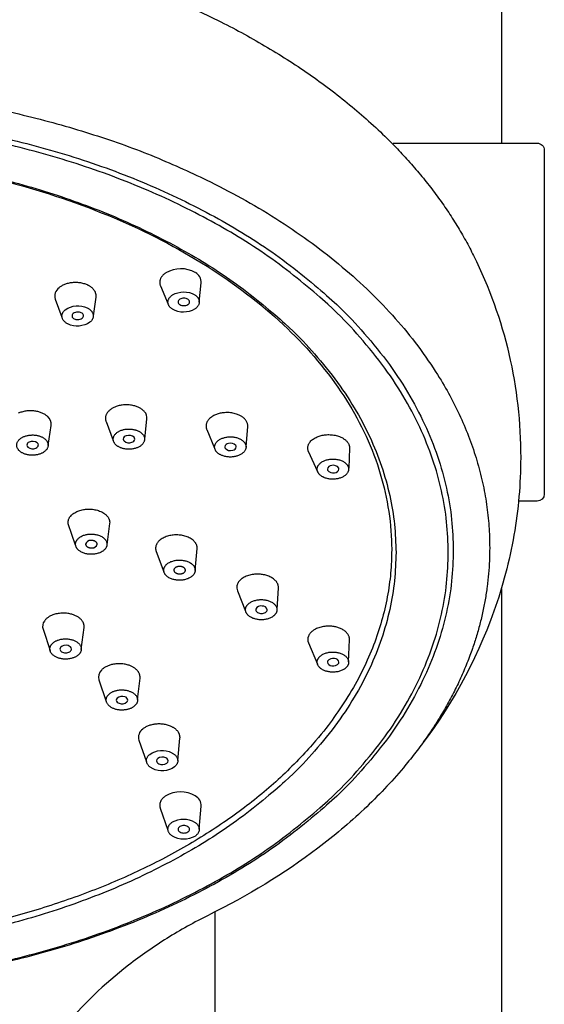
# Model space of a CAD drawing. Header units: millimetres. Extents: x -136 to 138, y -20 to 1247.
# Tile 7 of 8: x -24 to 13, y 918 to 986. Entities that reach past the tile are written whole.
import ezdxf

# ---------------------------------------------------------------- set-up
doc = ezdxf.new("R2010")
doc.units = ezdxf.units.MM
doc.header["$MEASUREMENT"] = 0
doc.layers.add('DETAIL', color=7, linetype='Continuous', true_color=0x000000)

# ---------------------------------------------------------------- blocks, each defined once
blk = doc.blocks.new('241500_f')
at = {"layer": 'DETAIL'}
for p, q in [((10, 1127.862), (10, 977.845)), ((2.453, 977.845), (12.498, 977.845)), ((13, 977.345), (13, 953.345)), ((-11.086, 966.753), (-10.947, 968.084)), ((-13.797, 967.88), (-13.255, 966.6)), ((-21.148, 966.943), (-20.674, 965.687)), ((-18.483, 965.794), (-18.296, 967.098)), ((-17.597, 958.412), (-17.095, 957.084)), ((-14.9, 957.2), (-14.739, 958.573)), ((-21.642, 956.723), (-21.428, 958.137)), ((-10.564, 957.851), (-10.024, 956.553)), ((-7.821, 956.64), (-7.705, 958.056)), ((-2.822, 954.899), (-3.463, 956.314)), ((-0.594, 956.54), (-0.658, 955.14)), ((-2.145, 955.086), (-2.132, 955.018)), ((-1.338, 955.089), (-1.351, 955.154)), ((12.498, 952.845), (11.201, 952.845)), ((-19.72, 949.769), (-20.238, 951.26)), ((-17.347, 951.284), (-17.535, 949.788)), ((-19.022, 949.844), (-19.02, 949.817)), ((-18.215, 949.844), (-18.217, 949.871)), ((-11.374, 948.017), (-11.23, 949.541)), ((2.343, 949.873), (2.347, 949.453)), ((-14.096, 949.337), (-13.557, 947.912)), ((-12.862, 948.033), (-12.862, 948.029)), ((-12.055, 948.024), (-12.055, 948.029)), ((-5.66, 945.298), (-5.561, 946.77)), ((10, 946.737), (10, 799.49)), ((-8.426, 946.586), (-7.855, 945.169)), ((-7.145, 945.303), (-7.149, 945.267)), ((-19.325, 942.494), (-19.128, 944.016)), ((-21.993, 943.902), (-21.505, 942.413)), ((-3.461, 942.949), (-2.834, 941.462)), ((-0.66, 941.621), (-0.594, 943.157)), ((-2.132, 941.676), (-2.145, 941.608)), ((-1.351, 941.54), (-1.338, 941.605)), ((-15.392, 938.989), (-15.226, 940.496)), ((-18.092, 940.363), (-17.581, 938.866)), ((-15.3, 936.15), (-14.774, 934.643)), ((-12.585, 934.738), (-12.436, 936.295)), ((-11.086, 929.941), (-10.945, 931.546)), ((-13.812, 931.412), (-13.275, 929.873)), ((-10, 924.159), (-10, 799.489)), ((-23.406, 920.948), (-23.384, 920.991))]:
    blk.add_line(p, q, dxfattribs=at)
at = {"layer": 'DETAIL', "extrusion": (0, 0, -1)}
for centre, radius, start, end in [((-12.5, 977.345), 0.5, 89.82387, 180), ((20.203, 955.969), 31.553, 153.6181, 180.16484), ((12.172, 965.908), 1.548, 59.82175, 119.77141), ((19.565, 964.96), 1.528, 55.05302, 115.57452), ((12.19, 967.59), 1.548, 239.82175, 299.77141), ((19.599, 966.598), 1.528, 235.05302, 295.57452), ((1.183, 956.567), 0.59, 156.50855, 182.6313), ((-12.498, 953.346), 0.502, 180.17613, 270), ((17.94, 951.359), 0.598, 170.63963, 187.17144), ((4.133, 949.811), 6.476, 177.36585, 179.44971), ((13.683, 933.954), 1.488, 54.42957, 116.79267), ((13.683, 935.501), 1.488, 234.42957, 296.79267), ((12.19, 929.104), 1.548, 60.22859, 120.17825), ((12.172, 930.786), 1.548, 240.22859, 300.17825)]:
    blk.add_arc(centre, radius, start, end, dxfattribs=at)
at = {"layer": 'DETAIL'}
for centre, radius, start, end in [((-12.384, 967.02), 2.055, 60.22859, 120.17825), ((-11.732, 968.11), 0.786, 358.08025, 61.98251), ((-20.478, 967.167), 0.706, 124.56562, 198.49161), ((-12.368, 966.756), 0.202, 114.21062, 244.82127), ((-12.172, 966.478), 0.54, 88.40782, 121.01489), ((-12.153, 966.493), 0.525, 58.96974, 90.48863), ((-11.968, 966.76), 0.202, 294.21062, 64.82127), ((-19.767, 965.78), 0.206, 125.95385, 254.87096), ((-19.577, 965.518), 0.53, 88.64632, 125.95385), ((-19.562, 965.497), 0.55, 64.27936, 90.19378), ((-19.377, 965.794), 0.206, 305.95385, 74.87096), ((-12.182, 967.028), 0.53, 239.07654, 271.71511), ((-12.162, 967.034), 0.536, 269.62463, 301.11243), ((-19.581, 966.08), 0.554, 244.33414, 271.10034), ((-19.567, 966.056), 0.529, 269.65166, 305.95385), ((-15.412, 958.636), 0.676, 354.66098, 42.70028), ((-22.139, 958.212), 0.716, 353.97011, 51.78658), ((-8.348, 958.099), 0.644, 356.1822, 33.02448), ((-22.732, 956.467), 0.559, 53.7966, 114.63837), ((-16.124, 957.145), 0.271, 102.80201, 171.83356), ((-16.201, 957.186), 0.192, 180.54097, 222.39426), ((-15.987, 957.455), 0.534, 228.20424, 291.00458), ((-15.993, 956.911), 0.534, 48.20424, 111.00458), ((-15.854, 957.219), 0.269, 282.56225, 353.0944), ((-15.779, 957.18), 0.193, 1.91675, 42.30564), ((-22.882, 956.737), 0.252, 109.32602, 173.57878), ((-22.926, 956.771), 0.205, 181.53308, 231.22064), ((-22.725, 957.062), 0.559, 233.7966, 294.63837), ((-22.574, 956.79), 0.249, 289.12385, 354.81105), ((-22.531, 956.757), 0.207, 2.82839, 51.10185), ((-9.021, 956.588), 0.292, 96.77444, 170.03963), ((-9.128, 956.638), 0.18, 179.91484, 212.90642), ((-8.907, 956.873), 0.499, 221.85239, 287.7852), ((-8.903, 956.402), 0.499, 41.85239, 107.7852), ((-8.788, 956.685), 0.29, 276.52781, 351.18952), ((-8.683, 956.637), 0.181, 1.21627, 32.85483), ((-1.839, 955.022), 0.313, 91.16969, 168.23704), ((-1.756, 955.278), 0.457, 214.61027, 284.93475), ((-1.727, 954.894), 0.457, 34.61027, 104.93475), ((-1.643, 955.147), 0.311, 270.95508, 349.14366), ((-18.692, 949.765), 0.339, 84.58937, 166.51952), ((-18.544, 949.922), 0.338, 264.53952, 346.71455), ((-13.503, 949.562), 0.635, 178.88122, 200.73833), ((-7.843, 946.821), 0.629, 168.26154, 201.95987), ((-6.777, 945.123), 0.41, 77.69282, 153.8733), ((-6.665, 945.192), 0.332, 12.83315, 94.12867), ((-21.391, 944.1), 0.634, 143.48239, 198.14759), ((-2.883, 943.193), 0.628, 157.58018, 202.8706), ((-20.638, 942.523), 0.178, 143.60619, 180.43569), ((-20.412, 942.276), 0.511, 71.39154, 136.34349), ((-20.29, 942.479), 0.284, 8.33707, 81.7263), ((-1.756, 941.416), 0.457, 75.06525, 145.38973), ((-1.643, 941.547), 0.311, 10.85634, 89.04492), ((-1.839, 941.672), 0.313, 191.76296, 268.83031), ((-1.727, 941.8), 0.457, 255.06525, 325.38973), ((-17.481, 940.572), 0.647, 132.96983, 198.87201), ((-16.478, 938.679), 0.542, 67.99141, 130.11149), ((-16.34, 938.927), 0.263, 6.36689, 75.63163), ((-16.69, 938.956), 0.195, 135.01234, 179.26063), ((-16.622, 938.995), 0.266, 187.71581, 255.38462), ((-16.485, 939.24), 0.542, 247.99141, 310.11149), ((-16.275, 938.964), 0.196, 315.11717, 357.80338), ((-14.636, 936.363), 0.697, 124.76515, 197.77971), ((-13.669, 934.419), 0.563, 64.15415, 124.62536), ((-13.866, 934.715), 0.207, 126.35758, 178.58832), ((-13.827, 934.748), 0.247, 186.42445, 248.67275), ((-13.672, 935.024), 0.563, 244.15415, 304.62536), ((-13.511, 934.697), 0.244, 4.42595, 68.98853), ((-13.477, 934.729), 0.21, 306.56367, 356.4997), ((-12.408, 930.492), 2.055, 59.82175, 119.77141), ((-11.754, 931.555), 0.809, 359.34454, 61.97821), ((-12.182, 929.666), 0.53, 88.28489, 120.92346), ((-12.162, 929.66), 0.536, 58.88757, 90.37537), ((-12.368, 929.938), 0.202, 115.17873, 245.78938), ((-12.172, 930.216), 0.54, 238.98511, 271.59218), ((-12.153, 930.201), 0.525, 269.51137, 301.03026), ((-11.968, 929.934), 0.202, 295.17873, 65.78938)]:
    blk.add_arc(centre, radius, start, end, dxfattribs=at)
for points, weights in [([(-81.149, 980.224), (-49.955, 1006.639), (-9.579, 986.314)], [1, 0.707106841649, 1]), ([(-9.579, 986.314), (3.143, 979.91), (8.063, 969.989)], [1, 0.931271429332, 0.954150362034]), ([(-80.194, 969.202), (-49.853, 994.759), (-10.312, 975.148)], [1, 0.707107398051, 1]), ([(-40.653, 979.987), (6.647, 979.987), (6.647, 949.415)], [1, 0.707106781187, 1]), ([(6.297, 949.263), (6.297, 979.608), (-40.653, 979.608)], [1, 0.707106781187, 1]), ([(-40.653, 977.249), (2.647, 977.249), (2.647, 949.263)], [1, 0.707106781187, 1]), ([(-10.312, 975.148), (9.191, 965.478), (9.188, 949.591)], [1, 0.896872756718, 1]), ([(-13.417, 968.797), (-14.02, 968.408), (-13.797, 967.88)], [1, 0.805259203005, 0.869479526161]), ([(-18.843, 967.916), (-19.982, 968.491), (-20.879, 967.749)], [1, 0.707106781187, 1]), ([(-18.296, 967.098), (-18.227, 967.605), (-18.843, 967.916)], [0.862706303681, 0.816941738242, 1]), ([(-12.959, 966.247), (-13.728, 966.744), (-12.951, 967.247)], [1, 0.707106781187, 1]), ([(-11.404, 967.252), (-10.635, 966.755), (-11.412, 966.252)], [1, 0.707106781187, 1]), ([(-20.258, 965.219), (-21.117, 965.653), (-20.441, 966.212)], [1, 0.707106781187, 1]), ([(-18.906, 966.338), (-18.047, 965.905), (-18.723, 965.345)], [1, 0.707106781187, 1]), ([(-21.697, 958.775), (-22.547, 959.532), (-23.722, 958.98)], [1, 0.707106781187, 1]), ([(-16.888, 959.456), (-17.86, 959.108), (-17.597, 958.412)], [1, 0.759260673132, 0.914265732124]), ([(-14.915, 959.094), (-15.616, 959.912), (-16.888, 959.456)], [1, 0.707106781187, 1]), ([(-9.7, 958.964), (-10.897, 958.651), (-10.564, 957.851)], [1, 0.731341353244, 0.95554129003]), ([(-7.808, 958.45), (-8.349, 959.316), (-9.7, 958.964)], [1, 0.707106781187, 1]), ([(-16.961, 956.835), (-17.491, 957.452), (-16.531, 957.796)], [1, 0.707106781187, 1]), ([(-16.531, 957.796), (-15.571, 958.14), (-15.042, 957.523)], [1, 0.707106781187, 1]), ([(-23.624, 956.344), (-24.267, 956.915), (-23.379, 957.332)], [1, 0.707106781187, 1]), ([(-23.379, 957.332), (-22.492, 957.749), (-21.849, 957.177)], [1, 0.707106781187, 1]), ([(-21.849, 957.177), (-21.206, 956.605), (-22.094, 956.189)], [1, 0.707106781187, 1]), ([(-15.042, 957.523), (-14.512, 956.906), (-15.472, 956.562)], [1, 0.707106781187, 1]), ([(-9.938, 956.368), (-10.347, 957.021), (-9.328, 957.287)], [1, 0.707106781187, 1]), ([(-9.328, 957.287), (-8.31, 957.553), (-7.902, 956.9)], [1, 0.707106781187, 1]), ([(-3.463, 956.314), (-3.838, 957.219), (-2.426, 957.46)], [1, 0.707106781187, 1]), ([(-2.426, 957.46), (-1.031, 957.698), (-0.642, 956.802)], [1, 0.707106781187, 1]), ([(-22.094, 956.189), (-22.982, 955.772), (-23.624, 956.344)], [1, 0.707106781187, 1]), ([(-15.472, 956.562), (-16.432, 956.218), (-16.961, 956.835)], [1, 0.707106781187, 1]), ([(-8.512, 955.981), (-9.53, 955.715), (-9.938, 956.368)], [1, 0.707106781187, 1]), ([(-7.902, 956.9), (-7.493, 956.247), (-8.512, 955.981)], [1, 0.707106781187, 1]), ([(-2.822, 954.899), (-3.104, 955.578), (-2.042, 955.762)], [1, 0.707106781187, 1]), ([(-2.042, 955.762), (-0.979, 955.946), (-0.698, 955.267)], [1, 0.707106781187, 1]), ([(-0.698, 955.267), (-0.416, 954.588), (-1.479, 954.404)], [1, 0.707106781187, 1]), ([(-1.479, 954.404), (-2.541, 954.22), (-2.822, 954.899)], [1, 0.707106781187, 1]), ([(-20.238, 951.26), (-20.39, 952.19), (-18.945, 952.288)], [1, 0.707106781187, 1]), ([(-18.945, 952.288), (-17.503, 952.386), (-17.35, 951.456)], [1, 0.707106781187, 1]), ([(-19.72, 949.769), (-19.834, 950.472), (-18.743, 950.546)], [1, 0.707106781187, 1]), ([(-18.743, 950.546), (-17.652, 950.62), (-17.538, 949.917)], [1, 0.707106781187, 1]), ([(-12.658, 950.492), (-14.119, 950.509), (-14.137, 949.574)], [1, 0.707106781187, 1]), ([(-11.23, 949.541), (-11.205, 950.476), (-12.658, 950.492)], [1, 0.707106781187, 1]), ([(2.347, 949.453), (2.302, 928.126), (-29.584, 922.636)], [0.999432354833, 0.75872773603, 0.915192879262]), ([(-18.514, 949.14), (-19.605, 949.066), (-19.72, 949.769)], [1, 0.707106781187, 1]), ([(-19.02, 949.817), (-18.978, 949.558), (-18.576, 949.585)], [1, 0.707106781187, 1]), ([(-18.217, 949.871), (-18.259, 950.13), (-18.66, 950.102)], [1, 0.707106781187, 1]), ([(-17.538, 949.917), (-17.423, 949.214), (-18.514, 949.14)], [1, 0.707106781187, 1]), ([(9.188, 949.591), (9.186, 941.421), (3.161, 934.236)], [1, 0.944155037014, 0.94879185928]), ([(6.647, 949.415), (6.647, 918.843), (-40.653, 918.843)], [1, 0.707106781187, 1]), ([(2.647, 949.263), (2.647, 921.276), (-40.653, 921.276)], [1, 0.707106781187, 1]), ([(-40.653, 918.917), (6.297, 918.917), (6.297, 949.263)], [1, 0.707106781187, 1]), ([(-13.569, 948.041), (-13.55, 948.747), (-12.453, 948.734)], [1, 0.707106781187, 1]), ([(-12.453, 948.734), (-11.355, 948.722), (-11.374, 948.017)], [1, 0.707106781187, 1]), ([(-12.452, 948.288), (-12.859, 948.293), (-12.862, 948.033)], [1, 0.707106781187, 1]), ([(-12.055, 948.029), (-12.055, 948.284), (-12.452, 948.288)], [1, 0.71312024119, 1]), ([(-12.491, 947.324), (-13.588, 947.336), (-13.569, 948.041)], [1, 0.707106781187, 1]), ([(-12.862, 948.029), (-12.862, 947.774), (-12.466, 947.769)], [1, 0.713318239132, 1]), ([(-11.374, 948.017), (-11.394, 947.311), (-12.491, 947.324)], [1, 0.707106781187, 1]), ([(-12.466, 947.769), (-12.058, 947.765), (-12.055, 948.024)], [1, 0.707106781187, 1]), ([(-6.815, 947.743), (-8.266, 947.875), (-8.458, 946.949)], [1, 0.707106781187, 1]), ([(-5.561, 946.77), (-5.496, 947.622), (-6.815, 947.743)], [0.965676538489, 0.725412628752, 1]), ([(-6.913, 944.571), (-8, 944.67), (-7.849, 945.367)], [1, 0.707106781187, 1]), ([(-7.849, 945.367), (-7.697, 946.065), (-6.609, 945.966)], [1, 0.707106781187, 1]), ([(-6.609, 945.966), (-5.521, 945.867), (-5.673, 945.17)], [1, 0.707106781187, 1]), ([(-19.985, 944.95), (-21.312, 945.331), (-21.901, 944.477)], [1, 0.707106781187, 1]), ([(-19.128, 944.016), (-19.043, 944.678), (-19.985, 944.95)], [0.898251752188, 0.772646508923, 1]), ([(-5.673, 945.17), (-5.825, 944.472), (-6.913, 944.571)], [1, 0.707106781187, 1]), ([(-1.679, 944.09), (-3.091, 944.335), (-3.463, 943.432)], [1, 0.707106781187, 1]), ([(-0.594, 943.157), (-0.562, 943.896), (-1.679, 944.09)], [0.922503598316, 0.753066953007, 1]), ([(-21.424, 942.814), (-20.979, 943.459), (-19.977, 943.171)], [1, 0.707106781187, 1]), ([(-20.867, 941.879), (-21.869, 942.168), (-21.424, 942.814)], [1, 0.707106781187, 1]), ([(-19.977, 943.171), (-18.975, 942.882), (-19.42, 942.237)], [1, 0.707106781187, 1]), ([(-19.42, 942.237), (-19.864, 941.591), (-20.867, 941.879)], [1, 0.707106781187, 1]), ([(-2.822, 941.795), (-2.541, 942.474), (-1.479, 942.29)], [1, 0.707106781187, 1]), ([(-1.479, 942.29), (-0.416, 942.106), (-0.698, 941.427)], [1, 0.707106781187, 1]), ([(-15.93, 941.362), (-17.176, 941.846), (-17.921, 941.045)], [1, 0.707106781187, 1]), ([(-15.226, 940.496), (-15.172, 941.068), (-15.93, 941.362)], [0.874147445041, 0.798635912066, 1]), ([(-2.042, 940.932), (-3.104, 941.116), (-2.822, 941.795)], [1, 0.707106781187, 1]), ([(-0.698, 941.427), (-0.979, 940.748), (-2.042, 940.932)], [1, 0.707106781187, 1]), ([(-17.056, 938.36), (-17.996, 938.725), (-17.434, 939.33)], [1, 0.707106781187, 1]), ([(-17.434, 939.33), (-16.872, 939.934), (-15.931, 939.569)], [1, 0.707106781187, 1]), ([(-15.931, 939.569), (-14.99, 939.204), (-15.553, 938.599)], [1, 0.707106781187, 1]), ([(-15.553, 938.599), (-16.115, 937.994), (-17.056, 938.36)], [1, 0.707106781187, 1]), ([(-12.996, 937.092), (-14.144, 937.672), (-15.034, 936.936)], [1, 0.707106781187, 1]), ([(-12.436, 936.295), (-12.392, 936.787), (-12.996, 937.092)], [0.860780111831, 0.821021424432, 1]), ([(-14.354, 934.173), (-15.22, 934.61), (-14.549, 935.165)], [1, 0.707106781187, 1]), ([(-13.012, 935.283), (-12.147, 934.846), (-12.818, 934.291)], [1, 0.707106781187, 1]), ([(-13.428, 932.277), (-13.988, 931.915), (-13.812, 931.412)], [1, 0.815020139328, 0.863692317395]), ([(-12.951, 929.447), (-13.728, 929.95), (-12.959, 930.447)], [1, 0.707106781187, 1]), ([(-11.412, 930.442), (-10.635, 929.939), (-11.404, 929.442)], [1, 0.707106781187, 1])]:
    blk.add_rational_spline(points, weights, degree=2, dxfattribs=at)
for points, knots in [([(-40.653, 977.178), (-35.171, 977.174), (-27.087, 976.201), (-17.093, 972.853), (-10.606, 969.527), (-5.201, 965.452), (-1.086, 960.762), (1.571, 955.589), (2.253, 951.91), (2.336, 950.108)], [53.060702, 53.060702, 53.060702, 53.060702, 69.514809, 77.277975, 84.598273, 91.316388, 97.497913, 103.199254, 108.608533, 108.608533, 108.608533, 108.608533]), ([(11.35, 955.878), (11.347, 954.973), (11.269, 953.163), (10.8, 949.55), (9.138, 943.244), (6.364, 938.303), (4.053, 935.339)], [181.72517, 181.72517, 181.72517, 181.72517, 184.441124, 187.154214, 192.646785, 203.927561, 203.927561, 203.927561, 203.927561]), ([(-7.149, 945.267), (-7.148, 945.232), (-7.123, 945.157), (-6.986, 945.038), (-6.745, 944.988), (-6.468, 945.044), (-6.341, 945.186), (-6.341, 945.266)], [2.293353, 2.293353, 2.293353, 2.293353, 2.398243, 2.520655, 2.819624, 3.118389, 3.345437, 3.345437, 3.345437, 3.345437]), ([(-20.816, 942.522), (-20.816, 942.486), (-20.79, 942.412), (-20.653, 942.293), (-20.412, 942.242), (-20.136, 942.298), (-20.01, 942.441), (-20.009, 942.52)], [2.25964, 2.25964, 2.25964, 2.25964, 2.365479, 2.487706, 2.785837, 3.083736, 3.311512, 3.311512, 3.311512, 3.311512]), ([(3.161, 934.236), (2.738, 933.731), (1.85, 932.737), (-0.089, 930.806), (-3.966, 927.553), (-7.733, 925.282), (-10.398, 923.959)], [222.455883, 222.455883, 222.455883, 222.455883, 224.43266, 226.453345, 230.661529, 239.589046, 239.589046, 239.589046, 239.589046]), ([(-10.426, 923.946), (-10.93, 923.696), (-11.919, 923.177), (-13.82, 922.055), (-16.923, 919.896), (-19.265, 917.659), (-20.627, 916.018)], [0, 0, 0, 0, 1.686803, 3.350038, 6.621084, 13.012159, 13.012159, 13.012159, 13.012159])]:
    blk.add_open_spline(points, degree=3, knots=knots, dxfattribs=at)

msp = doc.modelspace()

# ---------------------------------------------------------------- block references
msp.add_blockref('241500_f', (0, 0))

doc.saveas('drawing.dxf')
